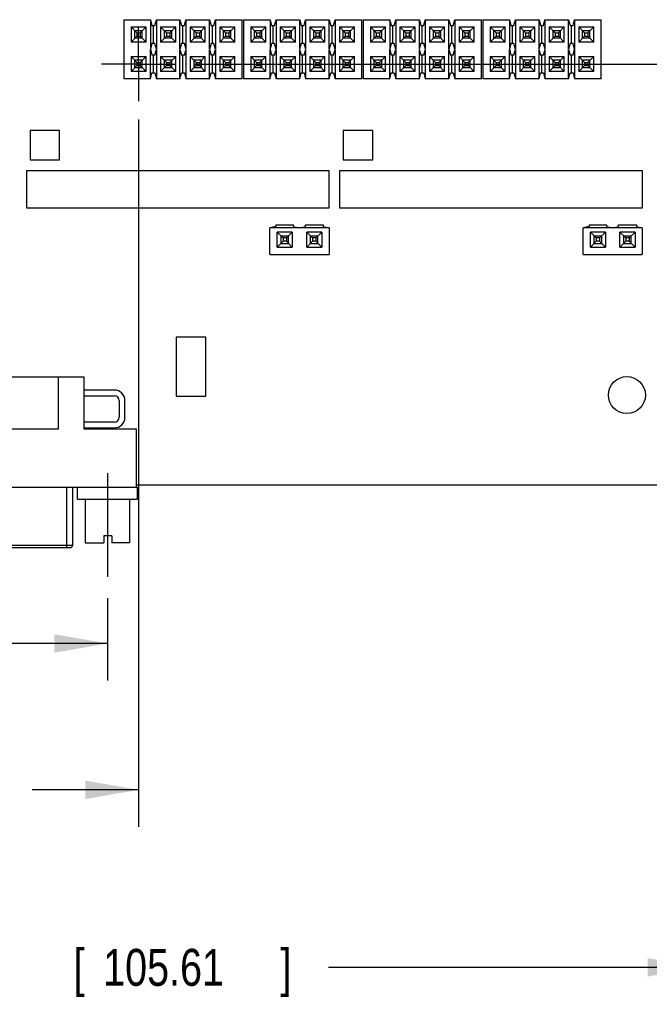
# Model space of a CAD drawing. Header units: inches. Extents: x 0.2 to 16.8, y 0.1 to 10.8.
# Tile 4 of 15: x 6.8 to 9, y 3.1 to 6.5. Entities that reach past the tile are written whole.
import ezdxf

# ---------------------------------------------------------------- set-up
doc = ezdxf.new("R2010")
doc.units = ezdxf.units.IN
doc.header["$LTSCALE"] = 0.935
doc.header["$MEASUREMENT"] = 0
doc.linetypes.add('CENTER', pattern=[0.6, 0.375, -0.075, 0.075, -0.075])
doc.layers.get('0').update_dxf_attribs({"linetype": 'CONTINUOUS'})
doc.layers.add('DEFAULT_1', color=7, linetype='CENTER')
doc.layers.add('DIMENSIONS', color=7, linetype='CONTINUOUS')
doc.styles.get("Standard").update_dxf_attribs({"font": 'txt', "width": 0.8})
doc.dimstyles.new('DIMSTYLE_1', dxfattribs={"dimtxt": 0.125, "dimasz": 0.18, "dimexe": 0.18, "dimexo": 0.0625, "dimgap": 0.09, "dimtad": 0, "dimtih": 1, "dimtoh": 1, "dimdec": 3, "dimzin": 4, "dimdsep": 46, "dimtxsty": 'STANDARD', "dimblk": '_FILLED', "dimblk1": '_FILLED', "dimblk2": '_FILLED', "dimcen": 0.09, "dimadec": 0, "dimazin": 0, "dimtp": 0.01, "dimtm": 0.01, "dimtfac": 1, "dimtdec": 3, "dimtofl": 0, "dimtmove": 0, "dimatfit": 3, "dimldrblk": '_FILLED', "dimfxl": 1, "dimtolj": 1, "dimtzin": 4, "dimarcsym": 0})

# ---------------------------------------------------------------- blocks, each defined once
blk = doc.blocks.new('_FILLED')
at = {"color": 0, "linetype": 'BYBLOCK'}
blk.add_solid([(0, 0), (-1, 0.174), (-1, -0.174)], dxfattribs=at)
blk = doc.blocks.new('*D5')
at = {"layer": 'DIMENSIONS', "color": 2, "linetype": 'CONTINUOUS'}
for p, q in [((9.1501, 4.8169), (9.1501, 4.2174)), ((7.1421, 4.4959), (7.1421, 4.2174)), ((7.1421, 4.3424), (6.7821, 4.3424)), ((9.1501, 4.3424), (9.5068, 4.3424))]:
    blk.add_line(p, q, dxfattribs=at)
at = {"layer": 'DIMENSIONS', "color": 2, "linetype": 'CONTINUOUS', "xscale": 0.18, "yscale": 0.18, "zscale": 0.18}
blk.add_blockref('_FILLED', (7.1421, 4.3424), dxfattribs=at)
at = {"layer": 'DIMENSIONS', "color": 2, "linetype": 'CONTINUOUS', "xscale": 0.18, "yscale": 0.18, "zscale": 0.18, "rotation": 180}
blk.add_blockref('_FILLED', (9.1501, 4.3424), dxfattribs=at)
at = {"layer": 'DIMENSIONS', "color": 2, "linetype": 'CONTINUOUS', "width": 0.8}
for s, p in [('2.008', (9.5693, 4.2799)), ('[', (10.1943, 4.2799)), ('51', (10.2943, 4.2799)), (']', (10.4943, 4.2799))]:
    blk.add_text(s, height=0.125, dxfattribs=at).set_placement(p)
blk = doc.blocks.new('*D6')
at = {"layer": 'DIMENSIONS', "color": 2, "linetype": 'CONTINUOUS'}
for p, q in [((7.2471, 6.1158), (7.2471, 3.7221)), ((9.1501, 4.8169), (9.1501, 3.7221)), ((7.2471, 3.8471), (6.8871, 3.8471)), ((9.1501, 3.8471), (9.5068, 3.8471))]:
    blk.add_line(p, q, dxfattribs=at)
at = {"layer": 'DIMENSIONS', "color": 2, "linetype": 'CONTINUOUS', "xscale": 0.18, "yscale": 0.18, "zscale": 0.18}
blk.add_blockref('_FILLED', (7.2471, 3.8471), dxfattribs=at)
at = {"layer": 'DIMENSIONS', "color": 2, "linetype": 'CONTINUOUS', "xscale": 0.18, "yscale": 0.18, "zscale": 0.18, "rotation": 180}
blk.add_blockref('_FILLED', (9.1501, 3.8471), dxfattribs=at)
at = {"layer": 'DIMENSIONS', "color": 2, "linetype": 'CONTINUOUS', "width": 0.8}
for s, p in [('1.903', (9.5693, 3.7846)), ('[', (10.1943, 3.7846)), ('48.34', (10.2943, 3.7846)), (']', (10.7943, 3.7846))]:
    blk.add_text(s, height=0.125, dxfattribs=at).set_placement(p)
blk = doc.blocks.new('*D7')
at = {"layer": 'DIMENSIONS', "color": 2, "linetype": 'CONTINUOUS'}
for p, q in [((7.4347, 6.3034), (10.2254, 6.3034)), ((10.1004, 6.3034), (10.1004, 5.6991)), ((10.1004, 4.8794), (10.1004, 5.4491)), ((9.2126, 4.8794), (10.2254, 4.8794))]:
    blk.add_line(p, q, dxfattribs=at)
at = {"layer": 'DIMENSIONS', "color": 2, "linetype": 'CONTINUOUS', "xscale": 0.18, "yscale": 0.18, "zscale": 0.18}
for p, rotation in [((10.1004, 6.3034), 90), ((10.1004, 4.8794), 270)]:
    blk.add_blockref('_FILLED', p, dxfattribs=dict(at, rotation=rotation))
at = {"layer": 'DIMENSIONS', "color": 2, "linetype": 'CONTINUOUS', "width": 0.8}
for s, p in [('1.424', (9.4379, 5.5116)), ('[', (10.0629, 5.5116)), ('36.17', (10.1629, 5.5116)), (']', (10.6629, 5.5116))]:
    blk.add_text(s, height=0.125, dxfattribs=at).set_placement(p)
blk = doc.blocks.new('*D8')
at = {"layer": 'DIMENSIONS', "color": 2, "linetype": 'CONTINUOUS'}
for p, q in [((4.9921, 6.1163), (4.9921, 3.1211)), ((9.1501, 4.8169), (9.1501, 3.1211)), ((4.9921, 3.2461), (6.34, 3.2461)), ((9.1501, 3.2461), (7.89, 3.2461))]:
    blk.add_line(p, q, dxfattribs=at)
at = {"layer": 'DIMENSIONS', "color": 2, "linetype": 'CONTINUOUS', "xscale": 0.18, "yscale": 0.18, "zscale": 0.18, "rotation": 180}
blk.add_blockref('_FILLED', (4.9921, 3.2461), dxfattribs=at)
at = {"layer": 'DIMENSIONS', "color": 2, "linetype": 'CONTINUOUS', "xscale": 0.18, "yscale": 0.18, "zscale": 0.18}
blk.add_blockref('_FILLED', (9.1501, 3.2461), dxfattribs=at)
at = {"layer": 'DIMENSIONS', "color": 2, "linetype": 'CONTINUOUS', "width": 0.8}
for s, p in [('4.158', (6.4025, 3.1836)), ('[', (7.0275, 3.1836)), ('105.61', (7.1275, 3.1836)), (']', (7.7275, 3.1836))]:
    blk.add_text(s, height=0.125, dxfattribs=at).set_placement(p)

msp = doc.modelspace()

# ---------------------------------------------------------------- linework, layer by layer
at = {"color": 7, "linetype": 'CONTINUOUS'}
for p, q in [((7.1976, 6.4539), (7.2876, 6.4539)), ((7.1976, 6.4539), (7.1976, 6.2539)), ((7.2876, 6.4539), (7.2876, 6.3553)), ((7.2876, 6.4539), (7.2926, 6.4339)), ((7.2926, 6.4339), (7.3026, 6.4339)), ((7.2976, 6.3739), (7.2976, 6.4339)), ((7.3026, 6.4339), (7.3076, 6.4539)), ((7.3076, 6.4539), (7.3876, 6.4539)), ((7.3076, 6.4539), (7.3076, 6.3553)), ((7.3876, 6.4539), (7.3926, 6.4339)), ((7.3876, 6.3553), (7.3876, 6.4539)), ((7.3926, 6.4339), (7.4026, 6.4339)), ((7.3976, 6.3739), (7.3976, 6.4339)), ((7.4026, 6.4339), (7.4076, 6.4539)), ((7.4076, 6.4539), (7.4876, 6.4539)), ((7.4076, 6.4539), (7.4076, 6.3553)), ((7.4876, 6.3553), (7.4876, 6.4539)), ((7.4876, 6.4539), (7.4926, 6.4339)), ((7.4926, 6.4339), (7.5026, 6.4339)), ((7.4976, 6.3739), (7.4976, 6.4339)), ((7.5026, 6.4339), (7.5076, 6.4539)), ((7.5076, 6.4539), (7.5976, 6.4539)), ((7.5076, 6.4539), (7.5076, 6.3553)), ((7.5976, 6.2539), (7.5976, 6.4539)), ((7.6026, 6.4539), (7.6926, 6.4539)), ((7.6026, 6.4539), (7.6026, 6.2539)), ((7.6926, 6.4539), (7.6976, 6.4339)), ((7.6926, 6.4539), (7.6926, 6.3553)), ((7.6976, 6.4339), (7.7076, 6.4339)), ((7.7026, 6.3739), (7.7026, 6.4339)), ((7.7076, 6.4339), (7.7126, 6.4539)), ((7.7126, 6.4539), (7.7926, 6.4539)), ((7.7126, 6.4539), (7.7126, 6.3553)), ((7.7926, 6.3553), (7.7926, 6.4539)), ((7.7926, 6.4539), (7.7976, 6.4339)), ((7.7976, 6.4339), (7.8076, 6.4339)), ((7.8026, 6.3739), (7.8026, 6.4339)), ((7.8076, 6.4339), (7.8126, 6.4539)), ((7.8126, 6.4539), (7.8926, 6.4539)), ((7.8126, 6.4539), (7.8126, 6.3553)), ((7.8926, 6.4539), (7.8976, 6.4339)), ((7.8926, 6.3553), (7.8926, 6.4539)), ((7.8976, 6.4339), (7.9076, 6.4339)), ((7.9026, 6.3739), (7.9026, 6.4339)), ((7.9076, 6.4339), (7.9126, 6.4539)), ((7.9126, 6.4539), (8.0026, 6.4539)), ((7.9126, 6.4539), (7.9126, 6.3553)), ((8.0026, 6.2539), (8.0026, 6.4539)), ((8.0076, 6.4539), (8.0976, 6.4539)), ((8.0076, 6.4539), (8.0076, 6.2539)), ((8.0976, 6.4539), (8.1026, 6.4339)), ((8.0976, 6.4539), (8.0976, 6.3553)), ((8.1026, 6.4339), (8.1126, 6.4339)), ((8.1076, 6.3739), (8.1076, 6.4339)), ((8.1126, 6.4339), (8.1176, 6.4539)), ((8.1176, 6.4539), (8.1976, 6.4539)), ((8.1176, 6.4539), (8.1176, 6.3553)), ((8.1976, 6.3553), (8.1976, 6.4539)), ((8.1976, 6.4539), (8.2026, 6.4339)), ((8.2026, 6.4339), (8.2126, 6.4339)), ((8.2076, 6.3739), (8.2076, 6.4339)), ((8.2126, 6.4339), (8.2176, 6.4539)), ((8.2176, 6.4539), (8.2976, 6.4539)), ((8.2176, 6.4539), (8.2176, 6.3553)), ((8.2976, 6.4539), (8.3026, 6.4339)), ((8.2976, 6.3553), (8.2976, 6.4539)), ((8.3026, 6.4339), (8.3126, 6.4339)), ((8.3076, 6.3739), (8.3076, 6.4339)), ((8.3126, 6.4339), (8.3176, 6.4539)), ((8.3176, 6.4539), (8.4076, 6.4539)), ((8.3176, 6.4539), (8.3176, 6.3553)), ((8.4076, 6.2539), (8.4076, 6.4539)), ((8.4126, 6.4539), (8.5026, 6.4539)), ((8.4126, 6.4539), (8.4126, 6.2539)), ((8.5026, 6.4539), (8.5026, 6.3553)), ((8.5026, 6.4539), (8.5076, 6.4339)), ((8.5076, 6.4339), (8.5176, 6.4339)), ((8.5126, 6.3739), (8.5126, 6.4339)), ((8.5176, 6.4339), (8.5226, 6.4539)), ((8.5226, 6.4539), (8.6026, 6.4539)), ((8.5226, 6.4539), (8.5226, 6.3553)), ((8.6026, 6.4539), (8.6076, 6.4339)), ((8.6026, 6.3553), (8.6026, 6.4539)), ((8.6076, 6.4339), (8.6176, 6.4339)), ((8.6126, 6.3739), (8.6126, 6.4339)), ((8.6176, 6.4339), (8.6226, 6.4539)), ((8.6226, 6.4539), (8.7026, 6.4539)), ((8.6226, 6.4539), (8.6226, 6.3553)), ((8.7026, 6.3553), (8.7026, 6.4539)), ((8.7026, 6.4539), (8.7076, 6.4339)), ((8.7076, 6.4339), (8.7176, 6.4339)), ((8.7126, 6.3739), (8.7126, 6.4339)), ((8.7176, 6.4339), (8.7226, 6.4539)), ((8.7226, 6.4539), (8.8126, 6.4539)), ((8.7226, 6.4539), (8.7226, 6.3553)), ((8.8126, 6.2539), (8.8126, 6.4539)), ((7.2221, 6.4294), (7.2731, 6.4294)), ((7.242, 6.4095), (7.2221, 6.4294)), ((7.2221, 6.4294), (7.2221, 6.3784)), ((7.2601, 6.4164), (7.2351, 6.4164)), ((7.2351, 6.3914), (7.2351, 6.4164)), ((7.242, 6.4095), (7.2532, 6.4095)), ((7.242, 6.4095), (7.242, 6.3984)), ((7.2532, 6.4095), (7.2731, 6.4294)), ((7.2532, 6.4095), (7.2532, 6.3984)), ((7.2601, 6.3914), (7.2601, 6.4164)), ((7.2731, 6.3784), (7.2731, 6.4294)), ((7.3221, 6.4294), (7.3731, 6.4294)), ((7.342, 6.4095), (7.3221, 6.4294)), ((7.3221, 6.4294), (7.3221, 6.3784)), ((7.3601, 6.4164), (7.3351, 6.4164)), ((7.3351, 6.3914), (7.3351, 6.4164)), ((7.342, 6.4095), (7.3532, 6.4095)), ((7.342, 6.4095), (7.342, 6.3984)), ((7.3532, 6.4095), (7.3731, 6.4294)), ((7.3532, 6.4095), (7.3532, 6.3984)), ((7.3601, 6.3914), (7.3601, 6.4164)), ((7.3731, 6.3784), (7.3731, 6.4294)), ((7.4221, 6.4294), (7.4731, 6.4294)), ((7.442, 6.4095), (7.4221, 6.4294)), ((7.4221, 6.4294), (7.4221, 6.3784)), ((7.4601, 6.4164), (7.4351, 6.4164)), ((7.4351, 6.3914), (7.4351, 6.4164)), ((7.442, 6.4095), (7.4532, 6.4095)), ((7.442, 6.4095), (7.442, 6.3984)), ((7.4731, 6.4294), (7.4532, 6.4095)), ((7.4532, 6.4095), (7.4532, 6.3984)), ((7.4601, 6.3914), (7.4601, 6.4164)), ((7.4731, 6.3784), (7.4731, 6.4294)), ((7.5221, 6.4294), (7.5731, 6.4294)), ((7.542, 6.4095), (7.5221, 6.4294)), ((7.5221, 6.4294), (7.5221, 6.3784)), ((7.5601, 6.4164), (7.5351, 6.4164)), ((7.5351, 6.3914), (7.5351, 6.4164)), ((7.542, 6.4095), (7.5532, 6.4095)), ((7.542, 6.4095), (7.542, 6.3984)), ((7.5532, 6.4095), (7.5731, 6.4294)), ((7.5532, 6.4095), (7.5532, 6.3984)), ((7.5601, 6.3914), (7.5601, 6.4164)), ((7.5731, 6.3784), (7.5731, 6.4294)), ((7.6271, 6.4294), (7.6781, 6.4294)), ((7.647, 6.4095), (7.6271, 6.4294)), ((7.6271, 6.4294), (7.6271, 6.3784)), ((7.6651, 6.4164), (7.6401, 6.4164)), ((7.6401, 6.3914), (7.6401, 6.4164)), ((7.647, 6.4095), (7.6582, 6.4095)), ((7.647, 6.4095), (7.647, 6.3984)), ((7.6582, 6.4095), (7.6781, 6.4294)), ((7.6582, 6.4095), (7.6582, 6.3984)), ((7.6651, 6.3914), (7.6651, 6.4164)), ((7.6781, 6.3784), (7.6781, 6.4294)), ((7.7271, 6.4294), (7.7781, 6.4294)), ((7.747, 6.4095), (7.7271, 6.4294)), ((7.7271, 6.4294), (7.7271, 6.3784)), ((7.7651, 6.4164), (7.7401, 6.4164)), ((7.7401, 6.3914), (7.7401, 6.4164)), ((7.747, 6.4095), (7.7582, 6.4095)), ((7.747, 6.4095), (7.747, 6.3984)), ((7.7781, 6.4294), (7.7582, 6.4095)), ((7.7582, 6.4095), (7.7582, 6.3984)), ((7.7651, 6.3914), (7.7651, 6.4164)), ((7.7781, 6.3784), (7.7781, 6.4294)), ((7.8271, 6.4294), (7.8781, 6.4294)), ((7.847, 6.4095), (7.8271, 6.4294)), ((7.8271, 6.4294), (7.8271, 6.3784)), ((7.8651, 6.4164), (7.8401, 6.4164)), ((7.8401, 6.3914), (7.8401, 6.4164)), ((7.847, 6.4095), (7.8582, 6.4095)), ((7.847, 6.4095), (7.847, 6.3984)), ((7.8582, 6.4095), (7.8781, 6.4294)), ((7.8582, 6.4095), (7.8582, 6.3984)), ((7.8651, 6.3914), (7.8651, 6.4164)), ((7.8781, 6.3784), (7.8781, 6.4294)), ((7.9271, 6.4294), (7.9781, 6.4294)), ((7.947, 6.4095), (7.9271, 6.4294)), ((7.9271, 6.4294), (7.9271, 6.3784)), ((7.9651, 6.4164), (7.9401, 6.4164)), ((7.9401, 6.3914), (7.9401, 6.4164)), ((7.947, 6.4095), (7.9582, 6.4095)), ((7.947, 6.4095), (7.947, 6.3984)), ((7.9582, 6.4095), (7.9781, 6.4294)), ((7.9582, 6.4095), (7.9582, 6.3984)), ((7.9651, 6.3914), (7.9651, 6.4164)), ((7.9781, 6.3784), (7.9781, 6.4294)), ((8.0321, 6.4294), (8.0831, 6.4294)), ((8.052, 6.4095), (8.0321, 6.4294)), ((8.0321, 6.4294), (8.0321, 6.3784)), ((8.0701, 6.4164), (8.0451, 6.4164)), ((8.0451, 6.3914), (8.0451, 6.4164)), ((8.052, 6.4095), (8.0632, 6.4095)), ((8.052, 6.4095), (8.052, 6.3984)), ((8.0632, 6.4095), (8.0831, 6.4294)), ((8.0632, 6.4095), (8.0632, 6.3984)), ((8.0701, 6.3914), (8.0701, 6.4164)), ((8.0831, 6.3784), (8.0831, 6.4294)), ((8.1321, 6.4294), (8.1831, 6.4294)), ((8.1321, 6.4294), (8.152, 6.4095)), ((8.1321, 6.4294), (8.1321, 6.3784)), ((8.1701, 6.4164), (8.1451, 6.4164)), ((8.1451, 6.3914), (8.1451, 6.4164)), ((8.152, 6.4095), (8.1632, 6.4095)), ((8.152, 6.4095), (8.152, 6.3984)), ((8.1831, 6.4294), (8.1632, 6.4095)), ((8.1632, 6.4095), (8.1632, 6.3984)), ((8.1701, 6.3914), (8.1701, 6.4164)), ((8.1831, 6.3784), (8.1831, 6.4294)), ((8.2321, 6.4294), (8.2831, 6.4294)), ((8.252, 6.4095), (8.2321, 6.4294)), ((8.2321, 6.4294), (8.2321, 6.3784)), ((8.2701, 6.4164), (8.2451, 6.4164)), ((8.2451, 6.3914), (8.2451, 6.4164)), ((8.252, 6.4095), (8.2632, 6.4095)), ((8.252, 6.4095), (8.252, 6.3984)), ((8.2632, 6.4095), (8.2831, 6.4294)), ((8.2632, 6.4095), (8.2632, 6.3984)), ((8.2701, 6.3914), (8.2701, 6.4164)), ((8.2831, 6.3784), (8.2831, 6.4294)), ((8.3321, 6.4294), (8.3831, 6.4294)), ((8.352, 6.4095), (8.3321, 6.4294)), ((8.3321, 6.4294), (8.3321, 6.3784)), ((8.3701, 6.4164), (8.3451, 6.4164)), ((8.3451, 6.3914), (8.3451, 6.4164)), ((8.352, 6.4095), (8.3632, 6.4095)), ((8.352, 6.4095), (8.352, 6.3984)), ((8.3632, 6.4095), (8.3831, 6.4294)), ((8.3632, 6.4095), (8.3632, 6.3984)), ((8.3701, 6.3914), (8.3701, 6.4164)), ((8.3831, 6.3784), (8.3831, 6.4294)), ((8.4371, 6.4294), (8.4881, 6.4294)), ((8.457, 6.4095), (8.4371, 6.4294)), ((8.4371, 6.4294), (8.4371, 6.3784)), ((8.4751, 6.4164), (8.4501, 6.4164)), ((8.4501, 6.3914), (8.4501, 6.4164)), ((8.457, 6.4095), (8.4682, 6.4095)), ((8.457, 6.4095), (8.457, 6.3984)), ((8.4682, 6.4095), (8.4881, 6.4294)), ((8.4682, 6.4095), (8.4682, 6.3984)), ((8.4751, 6.3914), (8.4751, 6.4164)), ((8.4881, 6.3784), (8.4881, 6.4294)), ((8.5371, 6.4294), (8.5881, 6.4294)), ((8.5371, 6.4294), (8.557, 6.4095)), ((8.5371, 6.4294), (8.5371, 6.3784)), ((8.5751, 6.4164), (8.5501, 6.4164)), ((8.5501, 6.3914), (8.5501, 6.4164)), ((8.557, 6.4095), (8.5682, 6.4095)), ((8.557, 6.4095), (8.557, 6.3984)), ((8.5881, 6.4294), (8.5682, 6.4095)), ((8.5682, 6.4095), (8.5682, 6.3984)), ((8.5751, 6.3914), (8.5751, 6.4164)), ((8.5881, 6.3784), (8.5881, 6.4294)), ((8.6371, 6.4294), (8.6881, 6.4294)), ((8.6371, 6.4294), (8.657, 6.4095)), ((8.6371, 6.4294), (8.6371, 6.3784)), ((8.6751, 6.4164), (8.6501, 6.4164)), ((8.6501, 6.3914), (8.6501, 6.4164)), ((8.657, 6.4095), (8.6682, 6.4095)), ((8.657, 6.4095), (8.657, 6.3984)), ((8.6682, 6.4095), (8.6881, 6.4294)), ((8.6682, 6.4095), (8.6682, 6.3984)), ((8.6751, 6.3914), (8.6751, 6.4164)), ((8.6881, 6.3784), (8.6881, 6.4294)), ((8.7371, 6.4294), (8.7881, 6.4294)), ((8.7371, 6.4294), (8.757, 6.4095)), ((8.7371, 6.4294), (8.7371, 6.3784)), ((8.7751, 6.4164), (8.7501, 6.4164)), ((8.7501, 6.3914), (8.7501, 6.4164)), ((8.757, 6.4095), (8.7682, 6.4095)), ((8.757, 6.4095), (8.757, 6.3984)), ((8.7682, 6.4095), (8.7881, 6.4294)), ((8.7682, 6.4095), (8.7682, 6.3984)), ((8.7751, 6.3914), (8.7751, 6.4164)), ((8.7881, 6.3784), (8.7881, 6.4294)), ((7.2221, 6.3784), (7.242, 6.3984)), ((7.2731, 6.3784), (7.2221, 6.3784)), ((7.2601, 6.3914), (7.2351, 6.3914)), ((7.242, 6.3984), (7.2532, 6.3984)), ((7.2532, 6.3984), (7.2731, 6.3784)), ((7.2926, 6.3739), (7.2873, 6.3539)), ((7.3026, 6.3739), (7.2926, 6.3739)), ((7.308, 6.3539), (7.3026, 6.3739)), ((7.3221, 6.3784), (7.342, 6.3984)), ((7.3731, 6.3784), (7.3221, 6.3784)), ((7.3601, 6.3914), (7.3351, 6.3914)), ((7.342, 6.3984), (7.3532, 6.3984)), ((7.3532, 6.3984), (7.3731, 6.3784)), ((7.3926, 6.3739), (7.3873, 6.3539)), ((7.4026, 6.3739), (7.3926, 6.3739)), ((7.408, 6.3539), (7.4026, 6.3739)), ((7.4221, 6.3784), (7.442, 6.3984)), ((7.4731, 6.3784), (7.4221, 6.3784)), ((7.4601, 6.3914), (7.4351, 6.3914)), ((7.442, 6.3984), (7.4532, 6.3984)), ((7.4532, 6.3984), (7.4731, 6.3784)), ((7.4926, 6.3739), (7.4873, 6.3539)), ((7.5026, 6.3739), (7.4926, 6.3739)), ((7.508, 6.3539), (7.5026, 6.3739)), ((7.5221, 6.3784), (7.542, 6.3984)), ((7.5731, 6.3784), (7.5221, 6.3784)), ((7.5601, 6.3914), (7.5351, 6.3914)), ((7.542, 6.3984), (7.5532, 6.3984)), ((7.5532, 6.3984), (7.5731, 6.3784)), ((7.6271, 6.3784), (7.647, 6.3984)), ((7.6781, 6.3784), (7.6271, 6.3784)), ((7.6651, 6.3914), (7.6401, 6.3914)), ((7.647, 6.3984), (7.6582, 6.3984)), ((7.6582, 6.3984), (7.6781, 6.3784)), ((7.6976, 6.3739), (7.6923, 6.3539)), ((7.7076, 6.3739), (7.6976, 6.3739)), ((7.713, 6.3539), (7.7076, 6.3739)), ((7.7271, 6.3784), (7.747, 6.3984)), ((7.7781, 6.3784), (7.7271, 6.3784)), ((7.7651, 6.3914), (7.7401, 6.3914)), ((7.747, 6.3984), (7.7582, 6.3984)), ((7.7582, 6.3984), (7.7781, 6.3784)), ((7.7976, 6.3739), (7.7923, 6.3539)), ((7.8076, 6.3739), (7.7976, 6.3739)), ((7.813, 6.3539), (7.8076, 6.3739)), ((7.8271, 6.3784), (7.847, 6.3984)), ((7.8781, 6.3784), (7.8271, 6.3784)), ((7.8651, 6.3914), (7.8401, 6.3914)), ((7.847, 6.3984), (7.8582, 6.3984)), ((7.8582, 6.3984), (7.8781, 6.3784)), ((7.8976, 6.3739), (7.8923, 6.3539)), ((7.9076, 6.3739), (7.8976, 6.3739)), ((7.913, 6.3539), (7.9076, 6.3739)), ((7.9271, 6.3784), (7.947, 6.3984)), ((7.9781, 6.3784), (7.9271, 6.3784)), ((7.9651, 6.3914), (7.9401, 6.3914)), ((7.947, 6.3984), (7.9582, 6.3984)), ((7.9582, 6.3984), (7.9781, 6.3784)), ((8.0321, 6.3784), (8.052, 6.3984)), ((8.0831, 6.3784), (8.0321, 6.3784)), ((8.0701, 6.3914), (8.0451, 6.3914)), ((8.052, 6.3984), (8.0632, 6.3984)), ((8.0632, 6.3984), (8.0831, 6.3784)), ((8.1026, 6.3739), (8.0973, 6.3539)), ((8.1126, 6.3739), (8.1026, 6.3739)), ((8.118, 6.3539), (8.1126, 6.3739)), ((8.1321, 6.3784), (8.152, 6.3984)), ((8.1831, 6.3784), (8.1321, 6.3784)), ((8.1701, 6.3914), (8.1451, 6.3914)), ((8.152, 6.3984), (8.1632, 6.3984)), ((8.1632, 6.3984), (8.1831, 6.3784)), ((8.2026, 6.3739), (8.1973, 6.3539)), ((8.2126, 6.3739), (8.2026, 6.3739)), ((8.218, 6.3539), (8.2126, 6.3739)), ((8.2321, 6.3784), (8.252, 6.3984)), ((8.2831, 6.3784), (8.2321, 6.3784)), ((8.2701, 6.3914), (8.2451, 6.3914)), ((8.252, 6.3984), (8.2632, 6.3984)), ((8.2632, 6.3984), (8.2831, 6.3784)), ((8.3026, 6.3739), (8.2973, 6.3539)), ((8.3126, 6.3739), (8.3026, 6.3739)), ((8.318, 6.3539), (8.3126, 6.3739)), ((8.3321, 6.3784), (8.352, 6.3984)), ((8.3831, 6.3784), (8.3321, 6.3784)), ((8.3701, 6.3914), (8.3451, 6.3914)), ((8.352, 6.3984), (8.3632, 6.3984)), ((8.3632, 6.3984), (8.3831, 6.3784)), ((8.4371, 6.3784), (8.457, 6.3984)), ((8.4881, 6.3784), (8.4371, 6.3784)), ((8.4751, 6.3914), (8.4501, 6.3914)), ((8.457, 6.3984), (8.4682, 6.3984)), ((8.4682, 6.3984), (8.4881, 6.3784)), ((8.5076, 6.3739), (8.5023, 6.3539)), ((8.5176, 6.3739), (8.5076, 6.3739)), ((8.523, 6.3539), (8.5176, 6.3739)), ((8.5371, 6.3784), (8.557, 6.3984)), ((8.5881, 6.3784), (8.5371, 6.3784)), ((8.5751, 6.3914), (8.5501, 6.3914)), ((8.557, 6.3984), (8.5682, 6.3984)), ((8.5682, 6.3984), (8.5881, 6.3784)), ((8.6076, 6.3739), (8.6023, 6.3539)), ((8.6176, 6.3739), (8.6076, 6.3739)), ((8.623, 6.3539), (8.6176, 6.3739)), ((8.6371, 6.3784), (8.657, 6.3984)), ((8.6881, 6.3784), (8.6371, 6.3784)), ((8.6751, 6.3914), (8.6501, 6.3914)), ((8.657, 6.3984), (8.6682, 6.3984)), ((8.6682, 6.3984), (8.6881, 6.3784)), ((8.7076, 6.3739), (8.7023, 6.3539)), ((8.7176, 6.3739), (8.7076, 6.3739)), ((8.723, 6.3539), (8.7176, 6.3739)), ((8.7371, 6.3784), (8.757, 6.3984)), ((8.7881, 6.3784), (8.7371, 6.3784)), ((8.7751, 6.3914), (8.7501, 6.3914)), ((8.757, 6.3984), (8.7682, 6.3984)), ((8.7682, 6.3984), (8.7881, 6.3784)), ((7.2873, 6.3539), (7.2926, 6.3339)), ((7.2876, 6.2539), (7.2876, 6.3526)), ((7.3026, 6.3339), (7.2926, 6.3339)), ((7.2976, 6.2739), (7.2976, 6.3339)), ((7.3026, 6.3339), (7.308, 6.3539)), ((7.3076, 6.3526), (7.3076, 6.2539)), ((7.3873, 6.3539), (7.3926, 6.3339)), ((7.3876, 6.2539), (7.3876, 6.3526)), ((7.4026, 6.3339), (7.3926, 6.3339)), ((7.3976, 6.2739), (7.3976, 6.3339)), ((7.4026, 6.3339), (7.408, 6.3539)), ((7.4076, 6.3526), (7.4076, 6.2539)), ((7.4873, 6.3539), (7.4926, 6.3339)), ((7.4876, 6.2539), (7.4876, 6.3526)), ((7.5026, 6.3339), (7.4926, 6.3339)), ((7.4976, 6.2739), (7.4976, 6.3339)), ((7.5026, 6.3339), (7.508, 6.3539)), ((7.5076, 6.3526), (7.5076, 6.2539)), ((7.6923, 6.3539), (7.6976, 6.3339)), ((7.6926, 6.2539), (7.6926, 6.3526)), ((7.7076, 6.3339), (7.6976, 6.3339)), ((7.7026, 6.2739), (7.7026, 6.3339)), ((7.7076, 6.3339), (7.713, 6.3539)), ((7.7126, 6.3526), (7.7126, 6.2539)), ((7.7923, 6.3539), (7.7976, 6.3339)), ((7.7926, 6.2539), (7.7926, 6.3526)), ((7.8076, 6.3339), (7.7976, 6.3339)), ((7.8026, 6.2739), (7.8026, 6.3339)), ((7.8076, 6.3339), (7.813, 6.3539)), ((7.8126, 6.3526), (7.8126, 6.2539)), ((7.8923, 6.3539), (7.8976, 6.3339)), ((7.8926, 6.2539), (7.8926, 6.3526)), ((7.9076, 6.3339), (7.8976, 6.3339)), ((7.9026, 6.2739), (7.9026, 6.3339)), ((7.9076, 6.3339), (7.913, 6.3539)), ((7.9126, 6.3526), (7.9126, 6.2539)), ((8.0973, 6.3539), (8.1026, 6.3339)), ((8.0976, 6.2539), (8.0976, 6.3526)), ((8.1126, 6.3339), (8.1026, 6.3339)), ((8.1076, 6.2739), (8.1076, 6.3339)), ((8.1126, 6.3339), (8.118, 6.3539)), ((8.1176, 6.3526), (8.1176, 6.2539)), ((8.1973, 6.3539), (8.2026, 6.3339)), ((8.1976, 6.2539), (8.1976, 6.3526)), ((8.2126, 6.3339), (8.2026, 6.3339)), ((8.2076, 6.2739), (8.2076, 6.3339)), ((8.2126, 6.3339), (8.218, 6.3539)), ((8.2176, 6.3526), (8.2176, 6.2539)), ((8.2973, 6.3539), (8.3026, 6.3339)), ((8.2976, 6.2539), (8.2976, 6.3526)), ((8.3126, 6.3339), (8.3026, 6.3339)), ((8.3076, 6.2739), (8.3076, 6.3339)), ((8.3126, 6.3339), (8.318, 6.3539)), ((8.3176, 6.3526), (8.3176, 6.2539)), ((8.5023, 6.3539), (8.5076, 6.3339)), ((8.5026, 6.2539), (8.5026, 6.3526)), ((8.5176, 6.3339), (8.5076, 6.3339)), ((8.5126, 6.2739), (8.5126, 6.3339)), ((8.5176, 6.3339), (8.523, 6.3539)), ((8.5226, 6.3526), (8.5226, 6.2539)), ((8.6023, 6.3539), (8.6076, 6.3339)), ((8.6026, 6.2539), (8.6026, 6.3526)), ((8.6176, 6.3339), (8.6076, 6.3339)), ((8.6126, 6.2739), (8.6126, 6.3339)), ((8.6176, 6.3339), (8.623, 6.3539)), ((8.6226, 6.3526), (8.6226, 6.2539)), ((8.7023, 6.3539), (8.7076, 6.3339)), ((8.7026, 6.2539), (8.7026, 6.3526)), ((8.7176, 6.3339), (8.7076, 6.3339)), ((8.7126, 6.2739), (8.7126, 6.3339)), ((8.7176, 6.3339), (8.723, 6.3539)), ((8.7226, 6.3526), (8.7226, 6.2539)), ((7.2221, 6.3294), (7.2731, 6.3294)), ((7.242, 6.3095), (7.2221, 6.3294)), ((7.2221, 6.3294), (7.2221, 6.2784)), ((7.2601, 6.3164), (7.2351, 6.3164)), ((7.2351, 6.2914), (7.2351, 6.3164)), ((7.242, 6.3095), (7.2532, 6.3095)), ((7.242, 6.3095), (7.242, 6.2984)), ((7.2532, 6.3095), (7.2731, 6.3294)), ((7.2532, 6.3095), (7.2532, 6.2984)), ((7.2601, 6.2914), (7.2601, 6.3164)), ((7.2731, 6.2784), (7.2731, 6.3294)), ((7.3221, 6.3294), (7.3731, 6.3294)), ((7.342, 6.3095), (7.3221, 6.3294)), ((7.3221, 6.3294), (7.3221, 6.2784)), ((7.3601, 6.3164), (7.3351, 6.3164)), ((7.3351, 6.2914), (7.3351, 6.3164)), ((7.342, 6.3095), (7.3532, 6.3095)), ((7.342, 6.3095), (7.342, 6.2984)), ((7.3731, 6.3294), (7.3532, 6.3095)), ((7.3532, 6.3095), (7.3532, 6.2984)), ((7.3601, 6.2914), (7.3601, 6.3164)), ((7.3731, 6.2784), (7.3731, 6.3294)), ((7.4221, 6.3294), (7.4731, 6.3294)), ((7.442, 6.3095), (7.4221, 6.3294)), ((7.4221, 6.3294), (7.4221, 6.2784)), ((7.4601, 6.3164), (7.4351, 6.3164)), ((7.4351, 6.2914), (7.4351, 6.3164)), ((7.442, 6.3095), (7.4532, 6.3095)), ((7.442, 6.3095), (7.442, 6.2984)), ((7.4532, 6.3095), (7.4731, 6.3294)), ((7.4532, 6.3095), (7.4532, 6.2984)), ((7.4601, 6.2914), (7.4601, 6.3164)), ((7.4731, 6.2784), (7.4731, 6.3294)), ((7.5221, 6.3294), (7.5731, 6.3294)), ((7.542, 6.3095), (7.5221, 6.3294)), ((7.5221, 6.3294), (7.5221, 6.2784)), ((7.5601, 6.3164), (7.5351, 6.3164)), ((7.5351, 6.2914), (7.5351, 6.3164)), ((7.542, 6.3095), (7.5532, 6.3095)), ((7.542, 6.3095), (7.542, 6.2984)), ((7.5731, 6.3294), (7.5532, 6.3095)), ((7.5532, 6.3095), (7.5532, 6.2984)), ((7.5601, 6.2914), (7.5601, 6.3164)), ((7.5731, 6.2784), (7.5731, 6.3294)), ((7.6271, 6.3294), (7.6781, 6.3294)), ((7.647, 6.3095), (7.6271, 6.3294)), ((7.6271, 6.3294), (7.6271, 6.2784)), ((7.6651, 6.3164), (7.6401, 6.3164)), ((7.6401, 6.2914), (7.6401, 6.3164)), ((7.647, 6.3095), (7.6582, 6.3095)), ((7.647, 6.3095), (7.647, 6.2984)), ((7.6582, 6.3095), (7.6781, 6.3294)), ((7.6582, 6.3095), (7.6582, 6.2984)), ((7.6651, 6.2914), (7.6651, 6.3164)), ((7.6781, 6.2784), (7.6781, 6.3294)), ((7.7271, 6.3294), (7.7781, 6.3294)), ((7.747, 6.3095), (7.7271, 6.3294)), ((7.7271, 6.3294), (7.7271, 6.2784)), ((7.7651, 6.3164), (7.7401, 6.3164)), ((7.7401, 6.2914), (7.7401, 6.3164)), ((7.747, 6.3095), (7.7582, 6.3095)), ((7.747, 6.3095), (7.747, 6.2984)), ((7.7582, 6.3095), (7.7781, 6.3294)), ((7.7582, 6.3095), (7.7582, 6.2984)), ((7.7651, 6.2914), (7.7651, 6.3164)), ((7.7781, 6.2784), (7.7781, 6.3294)), ((7.8271, 6.3294), (7.8781, 6.3294)), ((7.847, 6.3095), (7.8271, 6.3294)), ((7.8271, 6.3294), (7.8271, 6.2784)), ((7.8651, 6.3164), (7.8401, 6.3164)), ((7.8401, 6.2914), (7.8401, 6.3164)), ((7.847, 6.3095), (7.8582, 6.3095)), ((7.847, 6.3095), (7.847, 6.2984)), ((7.8582, 6.3095), (7.8781, 6.3294)), ((7.8582, 6.3095), (7.8582, 6.2984)), ((7.8651, 6.2914), (7.8651, 6.3164)), ((7.8781, 6.2784), (7.8781, 6.3294)), ((7.9271, 6.3294), (7.9781, 6.3294)), ((7.947, 6.3095), (7.9271, 6.3294)), ((7.9271, 6.3294), (7.9271, 6.2784)), ((7.9651, 6.3164), (7.9401, 6.3164)), ((7.9401, 6.2914), (7.9401, 6.3164)), ((7.947, 6.3095), (7.9582, 6.3095)), ((7.947, 6.3095), (7.947, 6.2984)), ((7.9781, 6.3294), (7.9582, 6.3095)), ((7.9582, 6.3095), (7.9582, 6.2984)), ((7.9651, 6.2914), (7.9651, 6.3164)), ((7.9781, 6.2784), (7.9781, 6.3294)), ((8.0321, 6.3294), (8.0831, 6.3294)), ((8.0321, 6.3294), (8.052, 6.3095)), ((8.0321, 6.3294), (8.0321, 6.2784)), ((8.0701, 6.3164), (8.0451, 6.3164)), ((8.0451, 6.2914), (8.0451, 6.3164)), ((8.052, 6.3095), (8.0632, 6.3095)), ((8.052, 6.3095), (8.052, 6.2984)), ((8.0831, 6.3294), (8.0632, 6.3095)), ((8.0632, 6.3095), (8.0632, 6.2984)), ((8.0701, 6.2914), (8.0701, 6.3164)), ((8.0831, 6.2784), (8.0831, 6.3294)), ((8.1321, 6.3294), (8.1831, 6.3294)), ((8.1321, 6.3294), (8.152, 6.3095)), ((8.1321, 6.3294), (8.1321, 6.2784)), ((8.1701, 6.3164), (8.1451, 6.3164)), ((8.1451, 6.2914), (8.1451, 6.3164)), ((8.152, 6.3095), (8.1632, 6.3095)), ((8.152, 6.3095), (8.152, 6.2984)), ((8.1632, 6.3095), (8.1831, 6.3294)), ((8.1632, 6.3095), (8.1632, 6.2984)), ((8.1701, 6.2914), (8.1701, 6.3164)), ((8.1831, 6.2784), (8.1831, 6.3294)), ((8.2321, 6.3294), (8.2831, 6.3294)), ((8.2321, 6.3294), (8.252, 6.3095)), ((8.2321, 6.3294), (8.2321, 6.2784)), ((8.2701, 6.3164), (8.2451, 6.3164)), ((8.2451, 6.2914), (8.2451, 6.3164)), ((8.252, 6.3095), (8.2632, 6.3095)), ((8.252, 6.3095), (8.252, 6.2984)), ((8.2632, 6.3095), (8.2831, 6.3294)), ((8.2632, 6.3095), (8.2632, 6.2984)), ((8.2701, 6.2914), (8.2701, 6.3164)), ((8.2831, 6.2784), (8.2831, 6.3294)), ((8.3321, 6.3294), (8.3831, 6.3294)), ((8.352, 6.3095), (8.3321, 6.3294)), ((8.3321, 6.3294), (8.3321, 6.2784)), ((8.3701, 6.3164), (8.3451, 6.3164)), ((8.3451, 6.2914), (8.3451, 6.3164)), ((8.352, 6.3095), (8.3632, 6.3095)), ((8.352, 6.3095), (8.352, 6.2984)), ((8.3632, 6.3095), (8.3831, 6.3294)), ((8.3632, 6.3095), (8.3632, 6.2984)), ((8.3701, 6.2914), (8.3701, 6.3164)), ((8.3831, 6.2784), (8.3831, 6.3294)), ((8.4371, 6.3294), (8.4881, 6.3294)), ((8.4371, 6.3294), (8.457, 6.3095)), ((8.4371, 6.3294), (8.4371, 6.2784)), ((8.4751, 6.3164), (8.4501, 6.3164)), ((8.4501, 6.2914), (8.4501, 6.3164)), ((8.457, 6.3095), (8.4682, 6.3095)), ((8.457, 6.3095), (8.457, 6.2984)), ((8.4881, 6.3294), (8.4682, 6.3095)), ((8.4682, 6.3095), (8.4682, 6.2984)), ((8.4751, 6.2914), (8.4751, 6.3164)), ((8.4881, 6.2784), (8.4881, 6.3294)), ((8.5371, 6.3294), (8.5881, 6.3294)), ((8.557, 6.3095), (8.5371, 6.3294)), ((8.5371, 6.3294), (8.5371, 6.2784)), ((8.5751, 6.3164), (8.5501, 6.3164)), ((8.5501, 6.2914), (8.5501, 6.3164)), ((8.557, 6.3095), (8.5682, 6.3095)), ((8.557, 6.3095), (8.557, 6.2984)), ((8.5682, 6.3095), (8.5881, 6.3294)), ((8.5682, 6.3095), (8.5682, 6.2984)), ((8.5751, 6.2914), (8.5751, 6.3164)), ((8.5881, 6.2784), (8.5881, 6.3294)), ((8.6371, 6.3294), (8.6881, 6.3294)), ((8.6371, 6.3294), (8.657, 6.3095)), ((8.6371, 6.3294), (8.6371, 6.2784)), ((8.6751, 6.3164), (8.6501, 6.3164)), ((8.6501, 6.2914), (8.6501, 6.3164)), ((8.657, 6.3095), (8.6682, 6.3095)), ((8.657, 6.3095), (8.657, 6.2984)), ((8.6682, 6.3095), (8.6881, 6.3294)), ((8.6682, 6.3095), (8.6682, 6.2984)), ((8.6751, 6.2914), (8.6751, 6.3164)), ((8.6881, 6.2784), (8.6881, 6.3294)), ((8.7371, 6.3294), (8.7881, 6.3294)), ((8.7371, 6.3294), (8.757, 6.3095)), ((8.7371, 6.3294), (8.7371, 6.2784)), ((8.7751, 6.3164), (8.7501, 6.3164)), ((8.7501, 6.2914), (8.7501, 6.3164)), ((8.757, 6.3095), (8.7682, 6.3095)), ((8.757, 6.3095), (8.757, 6.2984)), ((8.7682, 6.3095), (8.7881, 6.3294)), ((8.7682, 6.3095), (8.7682, 6.2984)), ((8.7751, 6.2914), (8.7751, 6.3164)), ((8.7881, 6.2784), (8.7881, 6.3294)), ((7.2221, 6.2784), (7.242, 6.2984)), ((7.2731, 6.2784), (7.2221, 6.2784)), ((7.2601, 6.2914), (7.2351, 6.2914)), ((7.242, 6.2984), (7.2532, 6.2984)), ((7.2532, 6.2984), (7.2731, 6.2784)), ((7.2876, 6.2539), (7.2926, 6.2739)), ((7.2926, 6.2739), (7.3026, 6.2739)), ((7.3026, 6.2739), (7.3076, 6.2539)), ((7.3221, 6.2784), (7.342, 6.2984)), ((7.3731, 6.2784), (7.3221, 6.2784)), ((7.3601, 6.2914), (7.3351, 6.2914)), ((7.342, 6.2984), (7.3532, 6.2984)), ((7.3532, 6.2984), (7.3731, 6.2784)), ((7.3876, 6.2539), (7.3926, 6.2739)), ((7.3926, 6.2739), (7.4026, 6.2739)), ((7.4026, 6.2739), (7.4076, 6.2539)), ((7.4221, 6.2784), (7.442, 6.2984)), ((7.4731, 6.2784), (7.4221, 6.2784)), ((7.4601, 6.2914), (7.4351, 6.2914)), ((7.442, 6.2984), (7.4532, 6.2984)), ((7.4532, 6.2984), (7.4731, 6.2784)), ((7.4876, 6.2539), (7.4926, 6.2739)), ((7.4926, 6.2739), (7.5026, 6.2739)), ((7.5026, 6.2739), (7.5076, 6.2539)), ((7.5221, 6.2784), (7.542, 6.2984)), ((7.5731, 6.2784), (7.5221, 6.2784)), ((7.5601, 6.2914), (7.5351, 6.2914)), ((7.542, 6.2984), (7.5532, 6.2984)), ((7.5532, 6.2984), (7.5731, 6.2784)), ((7.6271, 6.2784), (7.647, 6.2984)), ((7.6781, 6.2784), (7.6271, 6.2784)), ((7.6651, 6.2914), (7.6401, 6.2914)), ((7.647, 6.2984), (7.6582, 6.2984)), ((7.6582, 6.2984), (7.6781, 6.2784)), ((7.6926, 6.2539), (7.6976, 6.2739)), ((7.6976, 6.2739), (7.7076, 6.2739)), ((7.7076, 6.2739), (7.7126, 6.2539)), ((7.7271, 6.2784), (7.747, 6.2984)), ((7.7781, 6.2784), (7.7271, 6.2784)), ((7.7651, 6.2914), (7.7401, 6.2914)), ((7.747, 6.2984), (7.7582, 6.2984)), ((7.7582, 6.2984), (7.7781, 6.2784)), ((7.7926, 6.2539), (7.7976, 6.2739)), ((7.7976, 6.2739), (7.8076, 6.2739)), ((7.8076, 6.2739), (7.8126, 6.2539)), ((7.8271, 6.2784), (7.847, 6.2984)), ((7.8781, 6.2784), (7.8271, 6.2784)), ((7.8651, 6.2914), (7.8401, 6.2914)), ((7.847, 6.2984), (7.8582, 6.2984)), ((7.8582, 6.2984), (7.8781, 6.2784)), ((7.8926, 6.2539), (7.8976, 6.2739)), ((7.8976, 6.2739), (7.9076, 6.2739)), ((7.9076, 6.2739), (7.9126, 6.2539)), ((7.9271, 6.2784), (7.947, 6.2984)), ((7.9781, 6.2784), (7.9271, 6.2784)), ((7.9651, 6.2914), (7.9401, 6.2914)), ((7.947, 6.2984), (7.9582, 6.2984)), ((7.9582, 6.2984), (7.9781, 6.2784)), ((8.0321, 6.2784), (8.052, 6.2984)), ((8.0831, 6.2784), (8.0321, 6.2784)), ((8.0701, 6.2914), (8.0451, 6.2914)), ((8.052, 6.2984), (8.0632, 6.2984)), ((8.0632, 6.2984), (8.0831, 6.2784)), ((8.0976, 6.2539), (8.1026, 6.2739)), ((8.1026, 6.2739), (8.1126, 6.2739)), ((8.1126, 6.2739), (8.1176, 6.2539)), ((8.1321, 6.2784), (8.152, 6.2984)), ((8.1831, 6.2784), (8.1321, 6.2784)), ((8.1701, 6.2914), (8.1451, 6.2914)), ((8.152, 6.2984), (8.1632, 6.2984)), ((8.1632, 6.2984), (8.1831, 6.2784)), ((8.1976, 6.2539), (8.2026, 6.2739)), ((8.2026, 6.2739), (8.2126, 6.2739)), ((8.2126, 6.2739), (8.2176, 6.2539)), ((8.2321, 6.2784), (8.252, 6.2984)), ((8.2831, 6.2784), (8.2321, 6.2784)), ((8.2701, 6.2914), (8.2451, 6.2914)), ((8.252, 6.2984), (8.2632, 6.2984)), ((8.2632, 6.2984), (8.2831, 6.2784)), ((8.2976, 6.2539), (8.3026, 6.2739)), ((8.3026, 6.2739), (8.3126, 6.2739)), ((8.3126, 6.2739), (8.3176, 6.2539)), ((8.3321, 6.2784), (8.352, 6.2984)), ((8.3831, 6.2784), (8.3321, 6.2784)), ((8.3701, 6.2914), (8.3451, 6.2914)), ((8.352, 6.2984), (8.3632, 6.2984)), ((8.3632, 6.2984), (8.3831, 6.2784)), ((8.4371, 6.2784), (8.457, 6.2984)), ((8.4881, 6.2784), (8.4371, 6.2784)), ((8.4751, 6.2914), (8.4501, 6.2914)), ((8.457, 6.2984), (8.4682, 6.2984)), ((8.4682, 6.2984), (8.4881, 6.2784)), ((8.5026, 6.2539), (8.5076, 6.2739)), ((8.5076, 6.2739), (8.5176, 6.2739)), ((8.5176, 6.2739), (8.5226, 6.2539)), ((8.5371, 6.2784), (8.557, 6.2984)), ((8.5881, 6.2784), (8.5371, 6.2784)), ((8.5751, 6.2914), (8.5501, 6.2914)), ((8.557, 6.2984), (8.5682, 6.2984)), ((8.5682, 6.2984), (8.5881, 6.2784)), ((8.6026, 6.2539), (8.6076, 6.2739)), ((8.6076, 6.2739), (8.6176, 6.2739)), ((8.6176, 6.2739), (8.6226, 6.2539)), ((8.6371, 6.2784), (8.657, 6.2984)), ((8.6881, 6.2784), (8.6371, 6.2784)), ((8.6751, 6.2914), (8.6501, 6.2914)), ((8.657, 6.2984), (8.6682, 6.2984)), ((8.6682, 6.2984), (8.6881, 6.2784)), ((8.7026, 6.2539), (8.7076, 6.2739)), ((8.7076, 6.2739), (8.7176, 6.2739)), ((8.7176, 6.2739), (8.7226, 6.2539)), ((8.757, 6.2984), (8.7371, 6.2784)), ((8.7881, 6.2784), (8.7371, 6.2784)), ((8.7751, 6.2914), (8.7501, 6.2914)), ((8.757, 6.2984), (8.7682, 6.2984)), ((8.7682, 6.2984), (8.7881, 6.2784)), ((7.2876, 6.2539), (7.1976, 6.2539)), ((7.3876, 6.2539), (7.3076, 6.2539)), ((7.4876, 6.2539), (7.4076, 6.2539)), ((7.5976, 6.2539), (7.5076, 6.2539)), ((7.6926, 6.2539), (7.6026, 6.2539)), ((7.7926, 6.2539), (7.7126, 6.2539)), ((7.8926, 6.2539), (7.8126, 6.2539)), ((8.0026, 6.2539), (7.9126, 6.2539)), ((8.0976, 6.2539), (8.0076, 6.2539)), ((8.1976, 6.2539), (8.1176, 6.2539)), ((8.2976, 6.2539), (8.2176, 6.2539)), ((8.4076, 6.2539), (8.3176, 6.2539)), ((8.5026, 6.2539), (8.4126, 6.2539)), ((8.6026, 6.2539), (8.5226, 6.2539)), ((8.7026, 6.2539), (8.6226, 6.2539)), ((8.8126, 6.2539), (8.7226, 6.2539)), ((6.9801, 6.0794), (6.8801, 6.0794)), ((6.8801, 6.0794), (6.8801, 5.9794)), ((6.9801, 5.9794), (6.9801, 6.0794)), ((8.0401, 6.0794), (7.9401, 6.0794)), ((7.9401, 6.0794), (7.9401, 5.9794)), ((8.0401, 5.9794), (8.0401, 6.0794)), ((6.8801, 5.9794), (6.9801, 5.9794)), ((7.9401, 5.9794), (8.0401, 5.9794)), ((7.8926, 5.9419), (6.8676, 5.9419)), ((6.8676, 5.9419), (6.8676, 5.8169)), ((7.8926, 5.8169), (7.8926, 5.9419)), ((8.9526, 5.9419), (7.9276, 5.9419)), ((7.9276, 5.9419), (7.9276, 5.8169)), ((8.9526, 5.8169), (8.9526, 5.9419)), ((6.8676, 5.8169), (7.8926, 5.8169)), ((7.9276, 5.8169), (8.9526, 5.8169)), ((7.7121, 5.7544), (7.6921, 5.7494)), ((7.7908, 5.7494), (7.6921, 5.7494)), ((7.6921, 5.6594), (7.6921, 5.7494)), ((7.7121, 5.7594), (7.7721, 5.7594)), ((7.7121, 5.7594), (7.7121, 5.7544)), ((7.7676, 5.7349), (7.7166, 5.7349)), ((7.7166, 5.7349), (7.7365, 5.715)), ((7.7166, 5.6839), (7.7166, 5.7349)), ((7.7477, 5.715), (7.7676, 5.7349)), ((7.7676, 5.7349), (7.7676, 5.6839)), ((7.7721, 5.7544), (7.7721, 5.7594)), ((7.7721, 5.7544), (7.7921, 5.7491)), ((7.7921, 5.7491), (7.8121, 5.7544)), ((7.8921, 5.7494), (7.7935, 5.7494)), ((7.8121, 5.7594), (7.8721, 5.7594)), ((7.8121, 5.7544), (7.8121, 5.7594)), ((7.8676, 5.7349), (7.8166, 5.7349)), ((7.8166, 5.7349), (7.8365, 5.715)), ((7.8166, 5.6839), (7.8166, 5.7349)), ((7.8477, 5.715), (7.8676, 5.7349)), ((7.8676, 5.7349), (7.8676, 5.6839)), ((7.8721, 5.7594), (7.8721, 5.7544)), ((7.8721, 5.7544), (7.8921, 5.7494)), ((7.8921, 5.7494), (7.8921, 5.6594)), ((8.7721, 5.7544), (8.7521, 5.7494)), ((8.8508, 5.7494), (8.7521, 5.7494)), ((8.7521, 5.6594), (8.7521, 5.7494)), ((8.7721, 5.7594), (8.8321, 5.7594)), ((8.7721, 5.7594), (8.7721, 5.7544)), ((8.8276, 5.7349), (8.7766, 5.7349)), ((8.7766, 5.7349), (8.7965, 5.715)), ((8.7766, 5.6839), (8.7766, 5.7349)), ((8.8077, 5.715), (8.8276, 5.7349)), ((8.8276, 5.7349), (8.8276, 5.6839)), ((8.8321, 5.7544), (8.8321, 5.7594)), ((8.8321, 5.7544), (8.8521, 5.7491)), ((8.8521, 5.7491), (8.8721, 5.7544)), ((8.9521, 5.7494), (8.8535, 5.7494)), ((8.8721, 5.7594), (8.9321, 5.7594)), ((8.8721, 5.7544), (8.8721, 5.7594)), ((8.9276, 5.7349), (8.8766, 5.7349)), ((8.8766, 5.7349), (8.8965, 5.715)), ((8.8766, 5.6839), (8.8766, 5.7349)), ((8.9077, 5.715), (8.9276, 5.7349)), ((8.9276, 5.7349), (8.9276, 5.6839)), ((8.9321, 5.7594), (8.9321, 5.7544)), ((8.9321, 5.7544), (8.9521, 5.7494)), ((8.9521, 5.7494), (8.9521, 5.6594)), ((7.7365, 5.7039), (7.7166, 5.6839)), ((7.7296, 5.7219), (7.7546, 5.7219)), ((7.7296, 5.6969), (7.7296, 5.7219)), ((7.7477, 5.715), (7.7365, 5.715)), ((7.7365, 5.715), (7.7365, 5.7039)), ((7.7477, 5.7039), (7.7365, 5.7039)), ((7.7477, 5.715), (7.7477, 5.7039)), ((7.7477, 5.7039), (7.7676, 5.6839)), ((7.7546, 5.6969), (7.7546, 5.7219)), ((7.8365, 5.7039), (7.8166, 5.6839)), ((7.8296, 5.7219), (7.8546, 5.7219)), ((7.8296, 5.6969), (7.8296, 5.7219)), ((7.8477, 5.715), (7.8365, 5.715)), ((7.8365, 5.715), (7.8365, 5.7039)), ((7.8477, 5.7039), (7.8365, 5.7039)), ((7.8477, 5.715), (7.8477, 5.7039)), ((7.8477, 5.7039), (7.8676, 5.6839)), ((7.8546, 5.6969), (7.8546, 5.7219)), ((8.7965, 5.7039), (8.7766, 5.6839)), ((8.7896, 5.7219), (8.8146, 5.7219)), ((8.7896, 5.6969), (8.7896, 5.7219)), ((8.8077, 5.715), (8.7965, 5.715)), ((8.7965, 5.715), (8.7965, 5.7039)), ((8.8077, 5.7039), (8.7965, 5.7039)), ((8.8077, 5.715), (8.8077, 5.7039)), ((8.8077, 5.7039), (8.8276, 5.6839)), ((8.8146, 5.6969), (8.8146, 5.7219)), ((8.8965, 5.7039), (8.8766, 5.6839)), ((8.8896, 5.7219), (8.9146, 5.7219)), ((8.8896, 5.6969), (8.8896, 5.7219)), ((8.9077, 5.715), (8.8965, 5.715)), ((8.8965, 5.715), (8.8965, 5.7039)), ((8.9077, 5.7039), (8.8965, 5.7039)), ((8.9077, 5.715), (8.9077, 5.7039)), ((8.9077, 5.7039), (8.9276, 5.6839)), ((8.9146, 5.6969), (8.9146, 5.7219)), ((7.7166, 5.6839), (7.7676, 5.6839)), ((7.7296, 5.6969), (7.7546, 5.6969)), ((7.8166, 5.6839), (7.8676, 5.6839)), ((7.8296, 5.6969), (7.8546, 5.6969)), ((8.7766, 5.6839), (8.8276, 5.6839)), ((8.7896, 5.6969), (8.8146, 5.6969)), ((8.8766, 5.6839), (8.9276, 5.6839)), ((8.8896, 5.6969), (8.9146, 5.6969)), ((7.6921, 5.6594), (7.8921, 5.6594)), ((8.7521, 5.6594), (8.9521, 5.6594)), ((7.4751, 5.3794), (7.3751, 5.3794)), ((7.3751, 5.3794), (7.3751, 5.1794)), ((7.4751, 5.1794), (7.4751, 5.3794)), ((7.0634, 5.2435), (5.7366, 5.2435)), ((6.9748, 5.2435), (6.9748, 5.0683)), ((7.0634, 5.0683), (7.0634, 5.2435)), ((7.1652, 5.2002), (7.0634, 5.2002)), ((7.0634, 5.1805), (7.1652, 5.1805)), ((7.3751, 5.1794), (7.4751, 5.1794)), ((7.1815, 5.1642), (7.1815, 5.1082)), ((7.2012, 5.1082), (7.2012, 5.1642)), ((6.9748, 5.0683), (5.8252, 5.0683)), ((7.1652, 5.0919), (7.0634, 5.0919)), ((7.0634, 5.0722), (7.1652, 5.0722)), ((7.2405, 5.0683), (7.0634, 5.0683)), ((7.2405, 4.8714), (7.2405, 5.0683)), ((5.5564, 4.8714), (7.2436, 4.8714)), ((7.0043, 4.6667), (7.0043, 4.8714)), ((7.024, 4.8714), (7.024, 4.6746)), ((7.0406, 4.8314), (7.0406, 4.8714)), ((7.2405, 4.8794), (9.1501, 4.8794)), ((7.2436, 4.8314), (7.2436, 4.8714)), ((7.0406, 4.8314), (7.2436, 4.8314)), ((7.0671, 4.8314), (7.0671, 4.6834)), ((7.2171, 4.8314), (7.2171, 4.6834)), ((7.1565, 4.7064), (7.1295, 4.7064)), ((7.1295, 4.7064), (7.1295, 4.6834)), ((7.1565, 4.7064), (7.1565, 4.6834)), ((7.024, 4.6746), (5.776, 4.6746)), ((7.0161, 4.6667), (5.7839, 4.6667)), ((7.0671, 4.6834), (7.1295, 4.6834)), ((7.2171, 4.6834), (7.1565, 4.6834))]:
    msp.add_line(p, q, dxfattribs=at)
msp.add_circle((8.9001, 5.1834), 0.0625, dxfattribs=at)
for centre, radius, start, end in [((7.1652, 5.1642), 0.0359, 0, 90), ((7.1652, 5.1642), 0.0163, 0, 90), ((7.1652, 5.1082), 0.0163, 270, 360), ((7.1652, 5.1082), 0.0359, 270, 360), ((7.0161, 4.6746), 0.00787, 270, 360)]:
    msp.add_arc(centre, radius, start, end, dxfattribs=at)
at = {"layer": 'DEFAULT_1', "color": 7, "linetype": 'CENTER'}
for p, q in [((7.2471, 6.3034), (7.2471, 6.4285)), ((7.2471, 6.3034), (7.122, 6.3034)), ((7.2471, 6.3034), (7.3722, 6.3034)), ((7.2471, 6.3034), (7.2471, 6.1783)), ((7.1421, 4.9184), (7.1421, 4.5584))]:
    msp.add_line(p, q, dxfattribs=at)

# ---------------------------------------------------------------- dimensions: what is measured, and where the dimension line sits
at = {"layer": 'DIMENSIONS', "color": 2, "linetype": 'CONTINUOUS'}
dim = msp.add_linear_dim(base=(10.1004, 6.3034), p1=(9.2126, 4.8794), p2=(7.4347, 6.3034), angle=90, dimstyle='DIMSTYLE_1', dxfattribs=at)
dim.commit()
dim.dimension.update_dxf_attribs({"geometry": '*D7', "text_midpoint": (10.1004, 5.5741), "dimtype": 160})
for base, p1, picture, middle in [((9.1501, 3.2461), (4.9921, 6.1163), '*D8', (7.115, 3.2461)), ((9.1501, 3.8471), (7.2471, 6.1158), '*D6', (10.2318, 3.8471)), ((9.1501, 4.3424), (7.1421, 4.4959), '*D5', (10.0818, 4.3424))]:
    dim = msp.add_linear_dim(base=base, p1=p1, p2=(9.1501, 4.8169), dimstyle='DIMSTYLE_1', dxfattribs=at)
    dim.commit()
    dim.dimension.update_dxf_attribs({"geometry": picture, "text_midpoint": middle, "dimtype": 160})

doc.saveas('drawing.dxf')
